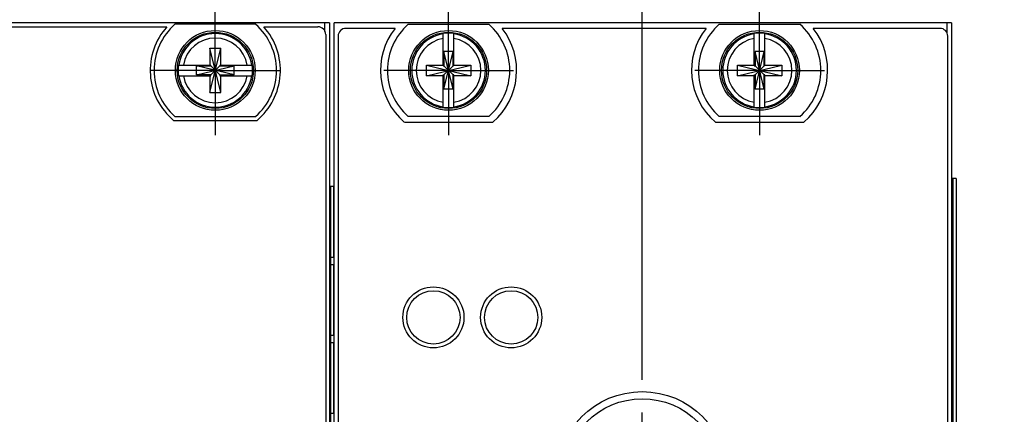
# Model space of a CAD drawing. Header units: inches. Extents: x 0 to 22, y 0 to 17.
# Tile 17 of 59: x 6.4 to 8.3, y 7.2 to 8. Entities that reach past the tile are written whole.
import ezdxf

# ---------------------------------------------------------------- set-up
doc = ezdxf.new("R2010")
doc.units = ezdxf.units.IN
doc.header["$LTSCALE"] = 1.21
doc.header["$MEASUREMENT"] = 0
doc.linetypes.add('CENTER', pattern=[0.6, 0.375, -0.075, 0.075, -0.075])
doc.layers.get('0').update_dxf_attribs({"linetype": 'CONTINUOUS'})
for name, color, linetype in [('02___PRT_ALL_AXES', 7, 'CONTINUOUS'), ('DEFAULT_1', 7, 'CENTER'), ('DIMENSIONS', 7, 'CONTINUOUS')]:
    doc.layers.add(name, color=color, linetype=linetype)
doc.styles.get("Standard").update_dxf_attribs({"font": 'txt', "width": 0.8})
doc.dimstyles.new('DIMSTYLE_1', dxfattribs={"dimtxt": 0.125, "dimasz": 0.18, "dimexe": 0.125, "dimexo": 0.0625, "dimgap": 0.09, "dimtad": 0, "dimtih": 1, "dimtoh": 1, "dimlfac": 1.333333, "dimzin": 4, "dimdsep": 46, "dimtxsty": 'STANDARD', "dimblk": '_FILLED', "dimblk1": '_FILLED', "dimblk2": '_FILLED', "dimcen": 0.09, "dimadec": 0, "dimazin": 0, "dimtp": 0.001, "dimtm": 0.001, "dimtfac": 1, "dimtofl": 0, "dimtmove": 0, "dimatfit": 3, "dimldrblk": '_FILLED', "dimfxl": 1, "dimtolj": 1, "dimtzin": 4, "dimarcsym": 0})

# ---------------------------------------------------------------- blocks, each defined once
blk = doc.blocks.new('*D34')
at = {"layer": 'DIMENSIONS', "color": 2, "linetype": 'CONTINUOUS'}
blk.add_line((7.559, 7.2874), (7.559, 8.3846), dxfattribs=at)
at = {"layer": 'DIMENSIONS', "color": 2, "linetype": 'CONTINUOUS', "insert": (7.4965, 8.4471), "char_height": 0.125, "width": 1.525, "attachment_point": 1, "rotation": 90, "line_spacing_factor": 0.9}
blk.add_mtext('2X 4.50{\\Ftxt.shx;\\W1.000000;\\H0.125000; }[114.2]', dxfattribs=at)
blk = doc.blocks.new('_FILLED')
at = {"color": 0, "linetype": 'BYBLOCK'}
blk.add_solid([(0, 0), (-1, 0.174), (-1, -0.174)], dxfattribs=at)
blk = doc.blocks.new('*D39')
at = {"layer": 'DIMENSIONS', "color": 2, "linetype": 'CONTINUOUS'}
blk.add_line((8.156, 8.0384), (8.156, 8.3846), dxfattribs=at)
at = {"layer": 'DIMENSIONS', "color": 2, "linetype": 'CONTINUOUS', "insert": (8.0935, 8.4471), "char_height": 0.125, "width": 1.225, "attachment_point": 1, "rotation": 90, "line_spacing_factor": 0.9}
blk.add_mtext('5.29{\\Ftxt.shx;\\W1.000000;\\H0.125000; }[134.5]', dxfattribs=at)

msp = doc.modelspace()

# ---------------------------------------------------------------- linework, layer by layer
at = {"color": 7, "linetype": 'CONTINUOUS'}
for p, q in [((6.956, 7.9759), (4.565, 7.9759)), ((6.2289, 7.9684), (6.6421, 7.9684)), ((6.8133, 7.9732), (6.6577, 7.9732)), ((6.8289, 7.9684), (6.9335, 7.9684)), ((6.956, 7.9759), (6.956, 4.1772)), ((6.965, 4.1226), (6.965, 7.9759)), ((8.156, 7.9759), (6.965, 7.9759)), ((7.0823, 7.9654), (6.9875, 7.9654)), ((7.1077, 7.9732), (7.2633, 7.9732)), ((7.6823, 7.9654), (7.2888, 7.9654)), ((7.7077, 7.9732), (7.8633, 7.9732)), ((8.1335, 7.9654), (7.8888, 7.9654)), ((8.156, 7.9759), (8.156, 4.1771)), ((6.9485, 7.9534), (6.9485, 4.1922)), ((6.9725, 7.9504), (6.9725, 4.8979)), ((7.1752, 7.8931), (7.1752, 7.9553)), ((7.1959, 7.8931), (7.1959, 7.9553)), ((7.7752, 7.8931), (7.7752, 7.9553)), ((7.7959, 7.8931), (7.7959, 7.9553)), ((8.1485, 4.1966), (8.1485, 7.9504)), ((6.7252, 7.8415), (6.7459, 7.9272)), ((6.7252, 7.9272), (6.7252, 7.8947)), ((6.7459, 7.8415), (6.7252, 7.9272)), ((6.7252, 7.9272), (6.7459, 7.9272)), ((6.7459, 7.8947), (6.7459, 7.9272)), ((7.1767, 7.848), (7.1943, 7.9207)), ((7.1767, 7.9207), (7.1767, 7.8931)), ((7.1943, 7.848), (7.1767, 7.9207)), ((7.1943, 7.9207), (7.1767, 7.9207)), ((7.1943, 7.8931), (7.1943, 7.9207)), ((7.7767, 7.848), (7.7943, 7.9207)), ((7.7767, 7.9207), (7.7767, 7.8931)), ((7.7943, 7.9207), (7.7767, 7.9207)), ((7.7943, 7.848), (7.7767, 7.9207)), ((7.7943, 7.8931), (7.7943, 7.9207)), ((6.6645, 7.8947), (6.7267, 7.8947)), ((6.6991, 7.8756), (6.6991, 7.8931)), ((6.6991, 7.8756), (6.7719, 7.8931)), ((6.6991, 7.8931), (6.7267, 7.8931)), ((6.7719, 7.8756), (6.6991, 7.8931)), ((6.7267, 7.8931), (6.7267, 7.8947)), ((6.7267, 7.8756), (6.7443, 7.8931)), ((6.7267, 7.8931), (6.7443, 7.8756)), ((6.7443, 7.8947), (6.7443, 7.8931)), ((6.7443, 7.8947), (6.8065, 7.8947)), ((6.7443, 7.8931), (6.7719, 7.8931)), ((6.7719, 7.8756), (6.7719, 7.8931)), ((7.1427, 7.874), (7.1427, 7.8947)), ((7.1427, 7.874), (7.2283, 7.8947)), ((7.1427, 7.8947), (7.1752, 7.8947)), ((7.1427, 7.8947), (7.2283, 7.874)), ((7.1752, 7.8931), (7.1767, 7.8931)), ((7.1767, 7.8756), (7.1943, 7.8931)), ((7.1943, 7.8756), (7.1767, 7.8931)), ((7.1959, 7.8931), (7.1943, 7.8931)), ((7.1959, 7.8947), (7.2283, 7.8947)), ((7.2283, 7.8947), (7.2283, 7.874)), ((7.7427, 7.874), (7.8283, 7.8947)), ((7.7427, 7.874), (7.7427, 7.8947)), ((7.7427, 7.8947), (7.7752, 7.8947)), ((7.7427, 7.8947), (7.8283, 7.874)), ((7.7752, 7.8931), (7.7767, 7.8931)), ((7.7767, 7.8756), (7.7943, 7.8931)), ((7.7943, 7.8756), (7.7767, 7.8931)), ((7.7959, 7.8931), (7.7943, 7.8931)), ((7.7959, 7.8947), (7.8283, 7.8947)), ((7.8283, 7.8947), (7.8283, 7.874)), ((6.6645, 7.874), (6.7267, 7.874)), ((6.7267, 7.8756), (6.6991, 7.8756)), ((6.7252, 7.874), (6.7252, 7.8415)), ((6.7267, 7.874), (6.7267, 7.8756)), ((6.7443, 7.8756), (6.7443, 7.874)), ((6.7443, 7.8756), (6.7719, 7.8756)), ((6.7443, 7.874), (6.8065, 7.874)), ((6.7459, 7.8415), (6.7459, 7.874)), ((7.1752, 7.874), (7.1427, 7.874)), ((7.1752, 7.8134), (7.1752, 7.8756)), ((7.1752, 7.8756), (7.1767, 7.8756)), ((7.1767, 7.8756), (7.1767, 7.848)), ((7.1943, 7.848), (7.1943, 7.8756)), ((7.1959, 7.8756), (7.1943, 7.8756)), ((7.1959, 7.8134), (7.1959, 7.8756)), ((7.2283, 7.874), (7.1959, 7.874)), ((7.7752, 7.874), (7.7427, 7.874)), ((7.7752, 7.8134), (7.7752, 7.8756)), ((7.7752, 7.8756), (7.7767, 7.8756)), ((7.7767, 7.8756), (7.7767, 7.848)), ((7.7943, 7.848), (7.7943, 7.8756)), ((7.7959, 7.8756), (7.7943, 7.8756)), ((7.7959, 7.8134), (7.7959, 7.8756)), ((7.8283, 7.874), (7.7959, 7.874)), ((7.1943, 7.848), (7.1767, 7.848)), ((7.7943, 7.848), (7.7767, 7.848)), ((6.7252, 7.8415), (6.7459, 7.8415)), ((6.6549, 7.788), (6.8161, 7.788)), ((6.6577, 7.7955), (6.8133, 7.7955)), ((7.2633, 7.7955), (7.1077, 7.7955)), ((7.8633, 7.7955), (7.7077, 7.7955)), ((7.1002, 7.7846), (7.2708, 7.7846)), ((7.7002, 7.7846), (7.8708, 7.7846)), ((8.1648, 7.6759), (8.156, 7.6759)), ((8.1648, 7.6759), (8.1648, 4.6759)), ((6.956, 7.6609), (6.9641, 7.6609)), ((6.9641, 7.5244), (6.9641, 7.6609)), ((6.958, 7.5244), (6.958, 7.5101)), ((6.958, 7.5244), (6.9641, 7.5244)), ((6.958, 7.5101), (6.9641, 7.5101)), ((6.9641, 7.3737), (6.9641, 7.5101)), ((6.958, 7.3737), (6.958, 7.3594)), ((6.958, 7.3737), (6.9641, 7.3737)), ((6.958, 7.3594), (6.9641, 7.3594)), ((6.9641, 7.223), (6.9641, 7.3594)), ((6.958, 7.223), (6.958, 7.2087)), ((6.958, 7.223), (6.9641, 7.223))]:
    msp.add_line(p, q, dxfattribs=at)
at = {"color": 9, "linetype": 'CONTINUOUS'}
for p, q in [((6.947, 7.9596), (6.947, 7.9759)), ((8.147, 7.9759), (8.147, 7.9569)), ((8.1582, 7.6759), (8.1582, 4.6759)), ((8.1647, 7.6759), (8.1647, 4.6759)), ((6.9575, 7.6609), (6.9575, 4.6609)), ((6.964, 7.5244), (6.964, 7.6609)), ((6.964, 7.3737), (6.964, 7.5101)), ((6.964, 7.223), (6.964, 7.3594))]:
    msp.add_line(p, q, dxfattribs=at)
at = {"color": 7, "linetype": 'CONTINUOUS'}
for centre, radius in [((6.7355, 7.8844), 0.0769), ((7.1855, 7.8844), 0.0769), ((7.7855, 7.8844), 0.0769), ((6.7355, 7.8844), 0.0735), ((7.1855, 7.8844), 0.0735), ((7.7855, 7.8844), 0.0735), ((7.1563, 7.408), 0.0589), ((7.3063, 7.408), 0.0589), ((7.1563, 7.408), 0.0514), ((7.3063, 7.408), 0.0514), ((7.559, 7.0999), 0.165), ((7.5592, 7.0996), 0.1515)]:
    msp.add_circle(centre, radius, dxfattribs=at)
for centre, radius, start, end in [((6.7355, 7.8844), 0.1256, 138.0365, 230.0999), ((6.7355, 7.8844), 0.1181, 131.203, 228.797), ((6.7355, 7.8844), 0.1181, 311.203, 48.797), ((6.7355, 7.8844), 0.1256, 309.9001, 41.9635), ((6.9335, 7.9534), 0.015, 0, 90), ((6.9875, 7.9504), 0.015, 90, 180), ((7.1855, 7.8844), 0.1313, 141.8922, 229.4642), ((7.1855, 7.8844), 0.1181, 131.203, 228.797), ((7.1855, 7.8844), 0.1181, 311.203, 48.797), ((7.1855, 7.8844), 0.1313, 310.5358, 38.1078), ((7.7855, 7.8844), 0.1313, 141.8922, 229.4642), ((7.7855, 7.8844), 0.1181, 131.203, 228.797), ((7.7855, 7.8844), 0.1181, 311.203, 48.797), ((7.7855, 7.8844), 0.1313, 310.5358, 38.1078), ((8.1335, 7.9504), 0.015, 0, 90), ((7.1855, 7.8844), 0.0717, 81.7166, 98.2834), ((7.7855, 7.8844), 0.0717, 81.7166, 98.2834), ((6.7355, 7.8844), 0.0717, 171.7166, 188.2834), ((6.7355, 7.8844), 0.0717, 351.7166, 8.2834), ((7.1855, 7.8844), 0.0717, 261.7166, 278.2834), ((7.7855, 7.8844), 0.0717, 261.7166, 278.2834)]:
    msp.add_arc(centre, radius, start, end, dxfattribs=at)
at = {"color": 9, "linetype": 'CONTINUOUS'}
for centre, radius, start, end in [((6.7355, 7.8844), 0.071, 8.3637, 171.6363), ((6.7355, 7.8844), 0.0624, 9.5335, 170.4665), ((7.1855, 7.8844), 0.071, 98.3637, 261.6363), ((7.1855, 7.8844), 0.0624, 99.5336, 260.4664), ((7.1855, 7.8844), 0.071, 278.3637, 81.6363), ((7.1855, 7.8844), 0.0624, 279.5336, 80.4664), ((7.7855, 7.8844), 0.071, 98.3637, 261.6363), ((7.7855, 7.8844), 0.0624, 99.5336, 260.4664), ((7.7855, 7.8844), 0.071, 278.3637, 81.6363), ((7.7855, 7.8844), 0.0624, 279.5336, 80.4664), ((6.7355, 7.8844), 0.071, 188.3662, 351.6338), ((6.7355, 7.8844), 0.0624, 189.5332, 350.4664)]:
    msp.add_arc(centre, radius, start, end, dxfattribs=at)
at = {"layer": '02___PRT_ALL_AXES', "color": 7, "linetype": 'CENTER'}
for p, q in [((7.1855, 7.8844), (7.1855, 8.0094)), ((7.7855, 7.8844), (7.7855, 8.0094)), ((7.1855, 7.8844), (7.0605, 7.8844)), ((7.1855, 7.8844), (7.1855, 7.7593)), ((7.1855, 7.8844), (7.3106, 7.8844)), ((7.7855, 7.8844), (7.6605, 7.8844)), ((7.7855, 7.8844), (7.7855, 7.7593)), ((7.7855, 7.8844), (7.9106, 7.8844)), ((7.559, 7.0999), (7.559, 7.2249))]:
    msp.add_line(p, q, dxfattribs=at)
at = {"layer": 'DEFAULT_1', "color": 7, "linetype": 'CENTER'}
for q in [(6.7355, 8.0094), (6.6105, 7.8844), (6.7355, 7.7593), (6.8606, 7.8844)]:
    msp.add_line((6.7355, 7.8844), q, dxfattribs=at)

# ---------------------------------------------------------------- dimensions: what is measured, and where the dimension line sits
at = {"layer": 'DIMENSIONS', "color": 2, "linetype": 'CONTINUOUS'}
dim = msp.add_ordinate_dim(feature_location=(7.559, 7.2874), offset=(0, 1.0972), dtype=1, origin=(4.1855, 7.2249), text='2X <>', dimstyle='DIMSTYLE_1', override={"dimtad": 1, "dimtih": 0, "dimtoh": 0}, dxfattribs=at)
dim.commit()
dim.dimension.update_dxf_attribs({"geometry": '*D34', "text_midpoint": (7.559, 9.2096)})
dim = msp.add_ordinate_dim(feature_location=(8.156, 8.0384), offset=(0, 0.3463), dtype=1, origin=(4.1855, 7.9759), dimstyle='DIMSTYLE_1', override={"dimtad": 1, "dimtih": 0, "dimtoh": 0}, dxfattribs=at)
dim.commit()
dim.dimension.update_dxf_attribs({"geometry": '*D39', "text_midpoint": (8.156, 9.0596)})

doc.saveas('drawing.dxf')
